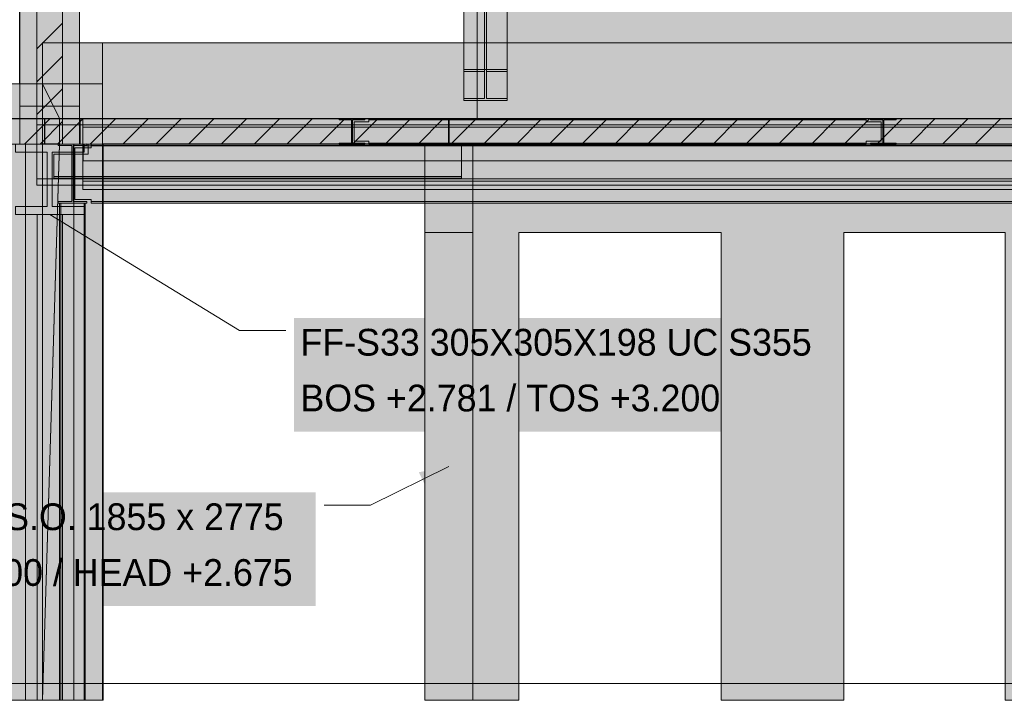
# Model space of a CAD drawing. Header units: millimetres. Extents: x 8750 to 43375, y -8109 to 26244.
# Tile 3 of 10: x 18635 to 24476, y -100 to 3937. Entities that reach past the tile are written whole.
import ezdxf

# ---------------------------------------------------------------- set-up
doc = ezdxf.new("R2010")
doc.units = ezdxf.units.MM
doc.linetypes.add('DASHED', pattern=[1.524, 1.27, -0.254])
for name, color, linetype in [('FILL-C_BDBDBF', 7, 'Continuous'), ('FILL-EPS', 7, 'Continuous'), ('FILL-INK', 7, 'Continuous'), ('FILL-LIGHT', 7, 'Continuous'), ('FILL-STEEL', 7, 'Continuous'), ('FILL-WHITE', 7, 'Continuous'), ('LINE-CORE', 7, 'Continuous'), ('LINE-INK', 7, 'Continuous'), ('LINE-STEEL-DASH', 7, 'DASHED'), ('LINE-STEEL_GREY', 7, 'Continuous'), ('TEXT-INK', 7, 'Continuous')]:
    doc.layers.add(name, color=color, linetype=linetype)

msp = doc.modelspace()

# ---------------------------------------------------------------- hatches: boundary and pattern name
at = {"layer": 'FILL-C_BDBDBF', "true_color": 0xbdbdbf}
h = msp.add_hatch(color=9, dxfattribs=at)
h.dxf.hatch_style = 1
h.paths.add_polyline_path([(18888.9, 6425), (18888.9, 3200), (18736.5, 3200), (18736.5, 6425), (18754.1, 6425)])
at = {"layer": 'FILL-EPS', "true_color": 0xccffff}
h = msp.add_hatch(color=7, dxfattribs=at)
h.dxf.hatch_style = 1
h.paths.add_polyline_path([(18736.5, 6425), (18736.5, 3200), (18732.9, 3200), (18634.9, 3200), (18634.9, 3348.7), (18634.9, 5344.1), (18634.9, 6425)])
h = msp.add_hatch(color=7, dxfattribs=at)
h.dxf.hatch_style = 1
h.paths.add_polyline_path([(18990.5, 4429.6), (18990.5, 3348.7), (18990.5, 3200), (18888.9, 3200), (18888.9, 6425), (18990.5, 6425)])
h = msp.add_hatch(color=7, dxfattribs=at)
h.dxf.hatch_style = 1
h.paths.add_polyline_path([(21071.5, 3200), (21323.3, 3200), (21323.3, 3065.3), (21323.3, 2675.5), (21279.6, 2675.5), (21037.5, 2675.5), (21037.5, 3065.3), (21037.5, 3199.8), (21037.5, 3200)])
at = {"layer": 'FILL-INK', "true_color": 0x1a1a1f}
h = msp.add_hatch(color=250, dxfattribs=at)
h.dxf.hatch_style = 1
h.paths.add_polyline_path([(18813, 2781), (18987.1, 2730.3), (18937.6, 2649.2)])
h = msp.add_hatch(color=250, dxfattribs=at)
h.dxf.hatch_style = 1
h.paths.add_polyline_path([(21180.1, 1287.5), (21044.3, 1167.4), (21002.2, 1252.6)])
at = {"layer": 'FILL-LIGHT', "true_color": 0xcccccf}
h = msp.add_hatch(color=254, dxfattribs=at)
h.dxf.hatch_style = 1
h.paths.add_polyline_path([(18285, 3350), (18781.8, 3350), (18781.8, 3338), (18781.8, 3200), (16465.5, 3200), (16465.5, 3350)])
h = msp.add_hatch(color=254, dxfattribs=at)
h.dxf.hatch_style = 1
h.paths.add_polyline_path([(20071.7, 3350), (21179.3, 3350), (21179.3, 3280.6), (21179.3, 3200), (19891.8, 3200), (18784.2, 3200), (18784.2, 3269.4), (18784.2, 3350)])
h = msp.add_hatch(color=254, dxfattribs=at)
h.dxf.hatch_style = 1
h.paths.add_polyline_path([(21181.7, 3350), (25132.8, 3350), (25333, 3350), (25333, 3342.8), (25333, 3200), (21381.9, 3200), (21181.7, 3200), (21181.7, 3207.2)])
at = {"layer": 'FILL-STEEL', "true_color": 0x0d2973}
h = msp.add_hatch(color=166, dxfattribs=at)
h.dxf.hatch_style = 1
h.paths.add_polyline_path([(18609.5, 2781), (18609.5, 2829.8), (18609.5, 2830.2), (18611, 2830.2), (18797.7, 2830.2), (18797.7, 3148.3), (18797.7, 3150.8), (18796.2, 3150.8), (18609.5, 3150.8), (18609.5, 3199.6), (18609.5, 3200), (18612.7, 3200), (19016.5, 3200), (19016.5, 3151.2), (19016.5, 3150.8), (19015, 3150.8), (18828.3, 3150.8), (18828.3, 2832.7), (18828.3, 2830.2), (18829.8, 2830.2), (19016.5, 2830.2), (19016.5, 2781.4), (19016.5, 2781), (19013.3, 2781)])
at = {"layer": 'FILL-WHITE', "true_color": 0xffffff}
h = msp.add_hatch(color=7, dxfattribs=at)
h.dxf.hatch_style = 1
h.paths.add_polyline_path([(18990.5, 6425), (18990.5, 3557.6), (18634.7, 3557.6), (18634.7, 6425)])
h = msp.add_hatch(color=7, dxfattribs=at)
h.dxf.hatch_style = 1
h.paths.add_polyline_path([(18634.9, 6425), (18990.5, 6425), (18990.5, 3557.6), (18634.9, 3557.6), (18634.7, 3556), (18634.7, 3556), (18634.7, 6425)])
h = msp.add_hatch(color=7, dxfattribs=at)
h.dxf.hatch_style = 1
h.paths.add_polyline_path([(18990.5, 6425), (18990.5, 3200), (18634.9, 3200), (18634.9, 6425)])
h = msp.add_hatch(color=7, dxfattribs=at)
h.dxf.hatch_style = 1
h.paths.add_polyline_path([(18634.9, 6425), (18990.5, 6425), (18990.5, 3423.7), (18634.9, 3423.7)])
h = msp.add_hatch(color=7, dxfattribs=at)
h.dxf.hatch_style = 1
h.paths.add_polyline_path([(18990.5, 6425), (18990.5, 3423.7), (18634.9, 3423.7), (18634.9, 6425)])
h = msp.add_hatch(color=7, dxfattribs=at)
h.dxf.hatch_style = 1
h.paths.add_polyline_path([(21269.8, 6479), (21526.2, 6479), (21526.2, 3641.8), (21269.8, 3641.8)])
h = msp.add_hatch(color=7, dxfattribs=at)
h.dxf.hatch_style = 1
h.paths.add_polyline_path([(21392.8, 6461.7), (21392.8, 3629.5), (21269.8, 3629.5), (21269.8, 6461.7)])
h = msp.add_hatch(color=7, dxfattribs=at)
h.dxf.hatch_style = 1
h.paths.add_polyline_path([(21526.2, 6461.7), (21526.2, 3629.5), (21403.2, 3629.5), (21403.2, 6461.7)])
h = msp.add_hatch(color=7, dxfattribs=at)
h.dxf.hatch_style = 1
h.paths.add_polyline_path([(21392.8, 6236), (21392.8, 3469.9), (21269.8, 3469.9), (21269.8, 6236)])
h = msp.add_hatch(color=7, dxfattribs=at)
h.dxf.hatch_style = 1
h.paths.add_polyline_path([(21269.8, 3457.7), (21269.8, 6218.7), (21526.2, 6218.7), (21526.2, 3457.7)])
h = msp.add_hatch(color=7, dxfattribs=at)
h.dxf.hatch_style = 1
h.paths.add_polyline_path([(30552, 6225), (32805.5, 3971.5), (32805.5, 3350), (21348, 3350), (21348, 6225)])
h = msp.add_hatch(color=7, dxfattribs=at)
h.dxf.hatch_style = 1
h.paths.add_polyline_path([(30552, 6225), (32805.5, 3971.5), (32805.5, 3350), (21348, 3350), (21348, 6225)])
h = msp.add_hatch(color=7, dxfattribs=at)
h.dxf.hatch_style = 1
h.paths.add_polyline_path([(21526.2, 6236), (21526.2, 3469.9), (21403.2, 3469.9), (21403.2, 6236)])
h = msp.add_hatch(color=7, dxfattribs=at)
h.dxf.hatch_style = 1
h.paths.add_polyline_path([(18770.1, 3801.6), (18770.2, 3801.6), (18770.3, 3801.6), (18770.4, 3800)])
h = msp.add_hatch(color=7, dxfattribs=at)
h.dxf.hatch_style = 1
h.paths.add_polyline_path([(19126, 3800), (19126.3, 3800.4), (19126.3, 3800), (19126.3, 3800), (19126.3, 3351.3), (19126, 3351.3), (18994.6, 3351.3), (18994.6, 3198.7), (19126, 3198.7), (19126.2, 3200.3), (19126.3, 3200.3), (19126.3, -100), (19126, -100), (18770.4, -100), (18770.4, 3800)])
h = msp.add_hatch(color=7, dxfattribs=at)
h.dxf.hatch_style = 1
h.paths.add_polyline_path([(19126.3, 3800), (19126.3, -100), (18770.4, -100), (18770.4, 3800)])
h = msp.add_hatch(color=7, dxfattribs=at)
h.dxf.hatch_style = 1
h.paths.add_polyline_path([(19126, 3800), (19126, 3351.3), (18872, 3351.3), (18872, 3198.7), (19126, 3198.7), (19126, -100), (18770.4, -100), (18770.4, 3800)])
h = msp.add_hatch(color=7, dxfattribs=at)
h.dxf.hatch_style = 1
h.paths.add_polyline_path([(18770.4, 3800), (19126, 3800), (19126, 3351.3), (18872, 3351.3), (18872, 3198.7), (19126, 3198.7), (19126, -100), (18770.4, -100)])
h = msp.add_hatch(color=7, dxfattribs=at)
h.dxf.hatch_style = 1
h.paths.add_polyline_path([(19126.3, 3800), (25390.4, 3800), (25390.4, -100), (25233, -100), (25233, 3200.5), (19129.5, 3200.5), (19129.5, -100), (19129.5, -100), (19129.5, -100), (19126.3, -100), (19126.3, 3800)])
h = msp.add_hatch(color=7, dxfattribs=at)
h.dxf.hatch_style = 1
h.paths.add_polyline_path([(19126.3, 3351.3), (19126.3, 3800), (25390.4, 3800), (25390.4, 3351.3), (19126.3, 3351.3)])
h = msp.add_hatch(color=7, dxfattribs=at)
h.dxf.hatch_style = 1
h.paths.add_polyline_path([(21269.8, 3469.9), (21392.8, 3469.9), (21392.8, 3629.5), (21269.8, 3629.5), (21269.8, 3641.8), (21526.2, 3641.8), (21526.2, 3629.5), (21403.2, 3629.5), (21403.2, 3469.9), (21526.2, 3469.9), (21526.2, 3457.7), (21269.8, 3457.7)])
h = msp.add_hatch(color=7, dxfattribs=at)
h.dxf.hatch_style = 1
h.paths.add_polyline_path([(21526.2, 3641.8), (21527.7, 3641.9), (21527.7, 3641.9), (21527.7, 3641.8)])
h = msp.add_hatch(color=7, dxfattribs=at)
h.dxf.hatch_style = 1
h.paths.add_polyline_path([(18770.4, 3557.6), (18770.4, -100), (18033, -100), (18033, 2825.5), (16465.5, 2825.5), (16465.5, 3557.6)])
h = msp.add_hatch(color=7, dxfattribs=at)
h.dxf.hatch_style = 1
h.paths.add_polyline_path([(18770.4, 3557.6), (18770.4, 3351.3), (16465.5, 3351.3), (16465.5, 3557.6)])
h = msp.add_hatch(color=7, dxfattribs=at)
h.dxf.hatch_style = 1
h.paths.add_polyline_path([(18636.3, 3557.5), (18634.7, 3557.6)])
h = msp.add_hatch(color=7, dxfattribs=at)
h.dxf.hatch_style = 1
h.paths.add_polyline_path([(18872, 3351.3), (18872, 3198.7), (18872, 3197.1), (18871.9, 3197.1), (18770.4, -100), (18770.4, 3557.6)])
h = msp.add_hatch(color=7, dxfattribs=at)
h.dxf.hatch_style = 1
h.paths.add_polyline_path([(18770.4, 3557.6), (19126, 3557.6), (19126, 3351.3), (18872, 3351.3)])
h = msp.add_hatch(color=7, dxfattribs=at)
h.dxf.hatch_style = 1
h.paths.add_polyline_path([(18770.4, -100), (18770.4, 3198.7), (19126, 3198.7), (19126, 3351.3), (18770.4, 3351.3), (18770.4, 3557.6), (19126, 3557.6), (19126, 3198.8), (19126, 3198.7), (19126, -100), (19126, -100)])
h = msp.add_hatch(color=7, dxfattribs=at)
h.dxf.hatch_style = 1
h.paths.add_polyline_path([(19126, 3558.1), (19126, 3557.6), (19126, 3557.6)])
h = msp.add_hatch(color=7, dxfattribs=at)
h.dxf.hatch_style = 1
h.paths.add_polyline_path([(18770.4, 3351.3), (18770.4, 3198.7), (16465.5, 3198.7), (16465.5, 3351.3)])
h = msp.add_hatch(color=7, dxfattribs=at)
h.dxf.hatch_style = 1
h.paths.add_polyline_path([(18737, 3350), (32278, 3350), (32278, 3313.5), (18737, 3313.5)])
h = msp.add_hatch(color=7, dxfattribs=at)
h.dxf.hatch_style = 1
h.paths.add_polyline_path([(18737, 3350), (32278, 3350), (32278, 3313.5), (18737, 3313.5)])
h = msp.add_hatch(color=7, dxfattribs=at)
h.dxf.hatch_style = 1
h.paths.add_polyline_path([(18770.4, 3198.7), (18770.4, 3351.3), (18872, 3351.3), (18872, 3198.7), (18770.4, 3198.7)])
h = msp.add_hatch(color=7, dxfattribs=at)
h.dxf.hatch_style = 1
h.paths.add_polyline_path([(18994.6, 3198.7), (18994.6, 3351.3), (19126.3, 3351.3), (19126.3, 3198.7)])
h = msp.add_hatch(color=7, dxfattribs=at)
h.dxf.hatch_style = 1
h.paths.add_polyline_path([(19010, 3350), (32278, 3350), (32278, 3300.8), (19010, 3300.8)])
h = msp.add_hatch(color=7, dxfattribs=at)
h.dxf.hatch_style = 1
h.paths.add_polyline_path([(19010, 3350), (32278, 3350), (32278, 3300.8), (19010, 3300.8)])
h = msp.add_hatch(color=7, dxfattribs=at)
h.dxf.hatch_style = 1
h.paths.add_polyline_path([(19126.3, 3351.3), (25390.4, 3351.3), (25390.4, 3198.7), (25233, 3198.7), (25233, 3200.5), (19129.5, 3200.5), (19129.5, 3198.7), (19126.3, 3198.7)])
h = msp.add_hatch(color=7, dxfattribs=at)
h.dxf.hatch_style = 1
h.paths.add_polyline_path([(20529.5, 3350), (20529.9, 3350), (20682.1, 3350), (20682.1, 3343.2), (20608.9, 3343.2), (20608.9, 3302), (20608.9, 3204.4), (20682.1, 3204.4), (20682.1, 3197.6), (20529.9, 3197.6), (20529.9, 3204.4), (20603.1, 3204.4), (20603.1, 3343.2), (20529.9, 3343.2), (20529.9, 3350), (20528.3, 3350.1), (20528.3, 3350.1), (20528.3, 3350.1)])
h = msp.add_hatch(color=7, dxfattribs=at)
h.dxf.hatch_style = 1
h.paths.add_polyline_path([(20529.9, 3204.4), (20603.1, 3204.4), (20603.1, 3343.2), (20529.9, 3343.2), (20529.9, 3350), (20682.1, 3350), (20682.1, 3343.2), (20608.9, 3343.2), (20608.9, 3204.4), (20682.1, 3204.4), (20682.1, 3197.6), (20529.9, 3197.6)])
h = msp.add_hatch(color=7, dxfattribs=at)
h.dxf.hatch_style = 1
h.paths.add_polyline_path([(20619, 3331), (20707, 3331), (20707, 3343.2), (23657, 3343.2), (23657, 3331), (23745, 3331), (23745, 3216.6), (23657, 3216.6), (23657, 3204.4), (20707, 3204.4), (20707, 3216.6), (20619, 3216.6)])
h = msp.add_hatch(color=7, dxfattribs=at)
h.dxf.hatch_style = 1
h.paths.add_polyline_path([(20707, 3331), (20707, 3343.2), (23657, 3343.2), (23657, 3331), (23745, 3331), (23745, 3216.6), (23657, 3216.6), (23657, 3204.4), (20707, 3204.4), (20707, 3216.6), (20619, 3216.6), (20619, 3331)])
h = msp.add_hatch(color=7, dxfattribs=at)
h.dxf.hatch_style = 1
h.paths.add_polyline_path([(20619, 3331), (20707, 3331), (20707, 3343.2), (23657, 3343.2), (23657, 3331), (23745, 3331), (23745, 3216.6), (23657, 3216.6), (23657, 3204.4), (20707, 3204.4), (20707, 3216.6), (20619, 3216.6)])
h = msp.add_hatch(color=7, dxfattribs=at)
h.dxf.hatch_style = 1
h.paths.add_polyline_path([(20707, 3331), (20707, 3343.2), (23657, 3343.2), (23657, 3331), (23745, 3331), (23745, 3216.6), (23657, 3216.6), (23657, 3204.4), (20707, 3204.4), (20707, 3216.6), (20619, 3216.6), (20619, 3331)])
h = msp.add_hatch(color=7, dxfattribs=at)
h.dxf.hatch_style = 1
h.paths.add_polyline_path([(20683.7, 3350.1), (20683.7, 3350.1), (20683.7, 3350.1), (20682.1, 3350)])
h = msp.add_hatch(color=7, dxfattribs=at)
h.dxf.hatch_style = 1
h.paths.add_polyline_path([(20707, 3350), (23657, 3350), (23657, 3343.2), (20707, 3343.2)])
h = msp.add_hatch(color=7, dxfattribs=at)
h.dxf.hatch_style = 1
h.paths.add_polyline_path([(20707, 3350), (23657, 3350), (23657, 3343.2), (20707, 3343.2)])
h = msp.add_hatch(color=7, dxfattribs=at)
h.dxf.hatch_style = 1
h.paths.add_polyline_path([(20707, 3350), (23657, 3350), (23657, 3343.2), (20707, 3343.2)])
h = msp.add_hatch(color=7, dxfattribs=at)
h.dxf.hatch_style = 1
h.paths.add_polyline_path([(20707, 3350), (23657, 3350), (23657, 3343.2), (20707, 3343.2)])
h = msp.add_hatch(color=7, dxfattribs=at)
h.dxf.hatch_style = 1
h.paths.add_polyline_path([(23681.5, 3350), (23681.9, 3350), (23834.1, 3350), (23834.1, 3343.2), (23760.9, 3343.2), (23760.9, 3302), (23760.9, 3204.4), (23834.1, 3204.4), (23834.1, 3197.6), (23681.9, 3197.6), (23681.9, 3204.4), (23755.1, 3204.4), (23755.1, 3343.2), (23681.9, 3343.2), (23681.9, 3350), (23680.3, 3350.1), (23680.3, 3350.1), (23680.3, 3350.1)])
h = msp.add_hatch(color=7, dxfattribs=at)
h.dxf.hatch_style = 1
h.paths.add_polyline_path([(23681.9, 3204.4), (23755.1, 3204.4), (23755.1, 3343.2), (23681.9, 3343.2), (23681.9, 3350), (23834.1, 3350), (23834.1, 3343.2), (23760.9, 3343.2), (23760.9, 3204.4), (23834.1, 3204.4), (23834.1, 3197.6), (23681.9, 3197.6)])
h = msp.add_hatch(color=7, dxfattribs=at)
h.dxf.hatch_style = 1
h.paths.add_polyline_path([(23835.7, 3350.1), (23835.7, 3350.1), (23835.7, 3350.1), (23834.1, 3350)])
h = msp.add_hatch(color=7, dxfattribs=at)
h.dxf.hatch_style = 1
h.paths.add_polyline_path([(18737, 3313.5), (32278, 3313.5), (32278, 2992.9), (18737, 2992.9)])
h = msp.add_hatch(color=7, dxfattribs=at)
h.dxf.hatch_style = 1
h.paths.add_polyline_path([(32278, 3313.5), (32278, 2992.9), (18737, 2992.9), (18737, 3313.5)])
h = msp.add_hatch(color=7, dxfattribs=at)
h.dxf.hatch_style = 1
h.paths.add_polyline_path([(19010, 3300.8), (32278, 3300.8), (32278, 2980.2), (19010, 2980.2)])
h = msp.add_hatch(color=7, dxfattribs=at)
h.dxf.hatch_style = 1
h.paths.add_polyline_path([(32278, 3300.8), (32278, 2980.2), (19010, 2980.2), (19010, 3300.8)])
h = msp.add_hatch(color=7, dxfattribs=at)
h.dxf.hatch_style = 1
h.paths.add_polyline_path([(20603.1, 3204.4), (20603.1, 3302), (20608.9, 3302), (20608.9, 3204.4), (20682.1, 3204.4), (20682.1, 3197.6), (20529.9, 3197.6), (20529.9, 3204.4)])
h = msp.add_hatch(color=7, dxfattribs=at)
h.dxf.hatch_style = 1
h.paths.add_polyline_path([(23755.1, 3204.4), (23755.1, 3302), (23760.9, 3302), (23760.9, 3204.4), (23834.1, 3204.4), (23834.1, 3197.6), (23681.9, 3197.6), (23681.9, 3204.4)])
h = msp.add_hatch(color=7, dxfattribs=at)
h.dxf.hatch_style = 1
h.paths.add_polyline_path([(18770.4, 3198.7), (18770.4, -100), (18033, -100), (18033, 2825.5), (16465.5, 2825.5), (16465.5, 3198.7)])
h = msp.add_hatch(color=7, dxfattribs=at)
h.dxf.hatch_style = 1
h.paths.add_polyline_path([(18609.5, 2830.2), (18797.7, 2830.2), (18797.7, 3150.8), (18609.5, 3150.8), (18609.5, 3200), (19016.5, 3200), (19016.5, 3150.8), (18828.3, 3150.8), (18828.3, 2830.2), (19016.5, 2830.2), (19016.5, 2781), (18609.5, 2781)])
h = msp.add_hatch(color=7, dxfattribs=at)
h.dxf.hatch_style = 1
h.paths.add_polyline_path([(18770.4, 3200), (18770.4, 3198.7), (18670.3, 3198.7), (18670.3, 3200)])
h = msp.add_hatch(color=7, dxfattribs=at)
h.dxf.hatch_style = 1
h.paths.add_polyline_path([(18670.3, 3200), (18956, 3200), (18956, -100), (18670.3, -100)])
h = msp.add_hatch(color=7, dxfattribs=at)
h.dxf.hatch_style = 1
h.paths.add_polyline_path([(18670.3, 3198.7), (18956, 3198.7), (18956, -100), (18670.3, -100), (18670.3, 3198.7)])
h = msp.add_hatch(color=7, dxfattribs=at)
h.dxf.hatch_style = 1
h.paths.add_polyline_path([(18872, 3200.5), (18872, 3198.7), (19126, 3198.7), (19126, -100), (18770.4, -100), (18770.4, 3200.5)])
h = msp.add_hatch(color=7, dxfattribs=at)
h.dxf.hatch_style = 1
h.paths.add_polyline_path([(18872, 3200.5), (18872, 3198.7), (19126, 3198.7), (19126, -100), (18770.4, -100), (18770.4, 3200.5)])
h = msp.add_hatch(color=7, dxfattribs=at)
h.dxf.hatch_style = 1
h.paths.add_polyline_path([(18770.4, 3200), (18956, 3200), (18956, 3198.7), (18770.4, 3198.7)])
h = msp.add_hatch(color=7, dxfattribs=at)
h.dxf.hatch_style = 1
h.paths.add_polyline_path([(18872, 3198.7), (19126, 3198.7), (19126, -100), (18770.4, -100), (18872, 3198.7)])
h = msp.add_hatch(color=7, dxfattribs=at)
h.dxf.hatch_style = 1
h.paths.add_polyline_path([(18838, 3007.8), (18838, 3139), (19041, 3139), (19041, 3189), (21256, 3189), (21256, 3007.8), (19041, 3007.8)])
h = msp.add_hatch(color=7, dxfattribs=at)
h.dxf.hatch_style = 1
h.paths.add_polyline_path([(18838, 3139), (19041, 3139), (19041, 3189), (21256, 3189), (21256, 3007.8), (19041, 3007.8), (18838, 3007.8)])
h = msp.add_hatch(color=7, dxfattribs=at)
h.dxf.hatch_style = 1
h.paths.add_polyline_path([(18860.9, 3200.2), (18860.9, 3200.2), (18862.4, 3200), (18860.9, 3200.1)])
h = msp.add_hatch(color=7, dxfattribs=at)
h.dxf.hatch_style = 1
h.paths.add_polyline_path([(18862.4, 2858.3), (18944.5, 2858.3), (18944.5, 3190.3), (18862.4, 3190.3), (18862.4, 3200), (19033.5, 3200), (19033.5, 3190.3), (18951.5, 3190.3), (18951.5, 2858.3), (19033.5, 2858.3), (19033.5, 2848.6), (18862.4, 2848.6)])
h = msp.add_hatch(color=7, dxfattribs=at)
h.dxf.hatch_style = 1
h.paths.add_polyline_path([(19033.5, 3200), (19033.5, 3190.3), (18951.5, 3190.3), (18951.5, 2858.3), (19033.5, 2858.3), (19033.5, 2848.6), (18862.4, 2848.6), (18862.4, 2858.3), (18944.5, 2858.3), (18944.5, 3190.3), (18862.4, 3190.3), (18862.4, 3200)])
h = msp.add_hatch(color=7, dxfattribs=at)
h.dxf.hatch_style = 1
h.paths.add_polyline_path([(18962, 3178), (19059, 3178), (19059, 3190.3), (25447, 3190.3), (25447, 3172), (25553, 3172), (25553, 2858.3), (25447, 2858.3), (19059, 2858.3), (19059, 2870.6), (18962, 2870.6)])
h = msp.add_hatch(color=7, dxfattribs=at)
h.dxf.hatch_style = 1
h.paths.add_polyline_path([(19059, 3178), (19059, 3190.3), (25447, 3190.3), (25447, 3172), (25553, 3172), (25553, 2858.3), (25447, 2858.3), (19059, 2858.3), (19059, 2870.6), (18962, 2870.6), (18962, 3178)])
h = msp.add_hatch(color=7, dxfattribs=at)
h.dxf.hatch_style = 1
h.paths.add_polyline_path([(19010, 3190), (19010, 3200), (32278, 3200), (32278, 3200), (32278, 3200), (32278, 3190), (19010, 3190), (19010, 3190)])
h = msp.add_hatch(color=7, dxfattribs=at)
h.dxf.hatch_style = 1
h.paths.add_polyline_path([(19010, 3200), (32278, 3200), (32278, 3100), (19010, 3100)])
h = msp.add_hatch(color=7, dxfattribs=at)
h.dxf.hatch_style = 1
h.paths.add_polyline_path([(19010, 3190), (32278, 3190), (32278, 3100), (19010, 3100)])
h = msp.add_hatch(color=7, dxfattribs=at)
h.dxf.hatch_style = 1
h.paths.add_polyline_path([(19011, 3200), (32276, 3200), (32276, 3100), (19011, 3100)])
h = msp.add_hatch(color=7, dxfattribs=at)
h.dxf.hatch_style = 1
h.paths.add_polyline_path([(19011, 3190), (19011, 3200), (32276, 3200), (32276, 3200), (32276, 3200), (32276, 3190), (19011, 3190), (19011, 3190)])
h = msp.add_hatch(color=7, dxfattribs=at)
h.dxf.hatch_style = 1
h.paths.add_polyline_path([(19011, 3190), (32276, 3190), (32276, 3100), (19011, 3100)])
h = msp.add_hatch(color=7, dxfattribs=at)
h.dxf.hatch_style = 1
h.paths.add_polyline_path([(19018.1, 3200.4), (19018.1, 3200.3), (19018.1, 3200.3), (19018.1, 3200.3), (19018.1, 3200.3), (19018.1, 3200.2), (19016.5, 3200)])
h = msp.add_hatch(color=7, dxfattribs=at)
h.dxf.hatch_style = 1
h.paths.add_polyline_path([(19035.1, 3200.2), (19035.1, 3200.2), (19035.1, 3200.1), (19033.5, 3200)])
h = msp.add_hatch(color=7, dxfattribs=at)
h.dxf.hatch_style = 1
h.paths.add_polyline_path([(19041, 3200), (21256, 3200), (21256, 3189), (19041, 3189)])
h = msp.add_hatch(color=7, dxfattribs=at)
h.dxf.hatch_style = 1
h.paths.add_polyline_path([(21256, 3200), (21256, 3189), (19041, 3189), (19041, 3200)])
h = msp.add_hatch(color=7, dxfattribs=at)
h.dxf.hatch_style = 1
h.paths.add_polyline_path([(19059, 3200), (25447, 3200), (25447, 3190.3), (19059, 3190.3)])
h = msp.add_hatch(color=7, dxfattribs=at)
h.dxf.hatch_style = 1
h.paths.add_polyline_path([(25447, 3200), (25447, 3190.3), (19059, 3190.3), (19059, 3200)])
h = msp.add_hatch(color=7, dxfattribs=at)
h.dxf.hatch_style = 1
h.paths.add_polyline_path([(19126.3, 3198.7), (19129.5, 3198.7), (19129.5, -100), (19126.3, -100)])
h = msp.add_hatch(color=7, dxfattribs=at)
h.dxf.hatch_style = 1
h.paths.add_polyline_path([(20707, 3204.4), (23657, 3204.4), (23657, 3197.6), (20707, 3197.6)])
h = msp.add_hatch(color=7, dxfattribs=at)
h.dxf.hatch_style = 1
h.paths.add_polyline_path([(20707, 3204.4), (23657, 3204.4), (23657, 3197.6), (20707, 3197.6)])
h = msp.add_hatch(color=7, dxfattribs=at)
h.dxf.hatch_style = 1
h.paths.add_polyline_path([(20707, 3204.4), (23657, 3204.4), (23657, 3197.6), (20707, 3197.6)])
h = msp.add_hatch(color=7, dxfattribs=at)
h.dxf.hatch_style = 1
h.paths.add_polyline_path([(20707, 3204.4), (23657, 3204.4), (23657, 3197.6), (20707, 3197.6)])
h = msp.add_hatch(color=7, dxfattribs=at)
h.dxf.hatch_style = 1
h.paths.add_polyline_path([(21037.5, 3200), (21323.3, 3200), (21323.4, 3201.6), (21323.5, 3201.6), (21323.5, -100), (21323.3, -100), (21323.3, -100), (21323.3, -100), (21037.5, -100)])
h = msp.add_hatch(color=7, dxfattribs=at)
h.dxf.hatch_style = 1
h.paths.add_polyline_path([(21323.5, 3200), (21323.5, -100), (21037.5, -100), (21037.5, 3200)])
h = msp.add_hatch(color=7, dxfattribs=at)
h.dxf.hatch_style = 1
h.paths.add_polyline_path([(21323.3, 3200), (21323.3, -100), (21037.5, -100), (21037.5, 3200)])
h = msp.add_hatch(color=7, dxfattribs=at)
h.dxf.hatch_style = 1
h.paths.add_polyline_path([(21321.9, 3200), (21321.9, 3200.1), (21321.9, 3200.1), (21321.9, 3200.2), (21321.9, 3200.2), (21321.9, 3200.2), (21321.9, 3200.2), (21321.9, 3200.3), (21321.9, 3200.3), (21322, 3200.4), (21323.5, 3200), (21321.9, 3200)])
h = msp.add_hatch(color=7, dxfattribs=at)
h.dxf.hatch_style = 1
h.paths.add_polyline_path([(21323.5, 3200), (21323.5, 3200), (21322.9, 3200)])
h = msp.add_hatch(color=7, dxfattribs=at)
h.dxf.hatch_style = 1
h.paths.add_polyline_path([(32789.9, 3200), (32789.9, 3198.7), (32814.9, 3198.7), (32814.9, -100), (27805, -100), (27805, 2675.5), (27803.4, 2675.3), (27803.4, 2675.5), (26849.5, 2675.5), (26849.5, -100), (24480, -100), (24480, 2675.5), (23524.5, 2675.5), (23524.5, -100), (22795.2, -100), (22795.2, 2675), (21595.2, 2675), (21595.2, -100), (21323.5, -100), (21323.5, 3200)])
h = msp.add_hatch(color=7, dxfattribs=at)
h.dxf.hatch_style = 1
h.paths.add_polyline_path([(32789.9, 3200), (32789.9, 3198.7), (32814.9, 3198.7), (32814.9, -100), (27805, -100), (27805, 2675.5), (26849.5, 2675.5), (26849.5, -100), (24480, -100), (24480, 2675.5), (23524.5, 2675.5), (23524.5, -100), (22795.2, -100), (22795.2, 2675), (21595.2, 2675), (21595.2, -100), (21323.5, -100), (21323.5, 3200)])
h = msp.add_hatch(color=7, dxfattribs=at)
h.dxf.hatch_style = 1
h.paths.add_polyline_path([(18737, 2992.9), (32278, 2992.9), (32278, 2956.4), (18737, 2956.4)])
h = msp.add_hatch(color=7, dxfattribs=at)
h.dxf.hatch_style = 1
h.paths.add_polyline_path([(18737, 2992.9), (32278, 2992.9), (32278, 2956.4), (18737, 2956.4)])
h = msp.add_hatch(color=7, dxfattribs=at)
h.dxf.hatch_style = 1
h.paths.add_polyline_path([(18838, 3007.8), (19041, 3007.8), (21256, 3007.8), (21256, 2996.8), (19041, 2996.8), (18838, 2996.8)])
h = msp.add_hatch(color=7, dxfattribs=at)
h.dxf.hatch_style = 1
h.paths.add_polyline_path([(21256, 3007.8), (21256, 2996.8), (19041, 2996.8), (18838, 2996.8), (18838, 3007.8)])
h = msp.add_hatch(color=7, dxfattribs=at)
h.dxf.hatch_style = 1
h.paths.add_polyline_path([(19010, 2980.2), (32278, 2980.2), (32278, 2931), (19010, 2931)])
h = msp.add_hatch(color=7, dxfattribs=at)
h.dxf.hatch_style = 1
h.paths.add_polyline_path([(19010, 2980.2), (32278, 2980.2), (32278, 2931), (19010, 2931)])
h = msp.add_hatch(color=7, dxfattribs=at)
h.dxf.hatch_style = 1
h.paths.add_polyline_path([(18878.6, 2849), (18878.6, -100), (18871.8, -100), (18871.8, 2849)])
h = msp.add_hatch(color=7, dxfattribs=at)
h.dxf.hatch_style = 1
h.paths.add_polyline_path([(18871.8, 2849), (18878.6, 2849), (18878.6, -100), (18871.8, -100)])
h = msp.add_hatch(color=7, dxfattribs=at)
h.dxf.hatch_style = 1
h.paths.add_polyline_path([(18878.6, 2849), (19017.4, 2849), (19017.4, -100), (18878.6, -100), (18878.6, 2849)])
h = msp.add_hatch(color=7, dxfattribs=at)
h.dxf.hatch_style = 1
h.paths.add_polyline_path([(18878.6, -100), (18878.6, 2849), (19017.4, 2849), (19017.4, -100), (18878.6, -100)])
h = msp.add_hatch(color=7, dxfattribs=at)
h.dxf.hatch_style = 1
h.paths.add_polyline_path([(19024.2, 2849), (19024.2, -100), (19017.4, -100), (19017.4, 2849)])
h = msp.add_hatch(color=7, dxfattribs=at)
h.dxf.hatch_style = 1
h.paths.add_polyline_path([(19017.4, 2849), (19024.2, 2849), (19024.2, -100), (19017.4, -100)])
h = msp.add_hatch(color=7, dxfattribs=at)
h.dxf.hatch_style = 1
h.paths.add_polyline_path([(19059, 2858.3), (25447, 2858.3), (25553, 2858.3), (25553, 2848.6), (25447, 2848.6), (19059, 2848.6)])
h = msp.add_hatch(color=7, dxfattribs=at)
h.dxf.hatch_style = 1
h.paths.add_polyline_path([(25447, 2858.3), (25553, 2858.3), (25553, 2848.6), (25447, 2848.6), (19059, 2848.6), (19059, 2858.3)])
h = msp.add_hatch(color=7, dxfattribs=at)
h.dxf.hatch_style = 1
h.paths.add_polyline_path([(18738, 2781), (18888, 2781), (18888, -100), (18738, -100), (18738, 2781)])
h = msp.add_hatch(color=7, dxfattribs=at)
h.dxf.hatch_style = 1
h.paths.add_polyline_path([(18738, -100), (18738, 2781), (18888, 2781), (18888, -100), (18738, -100)])
h = msp.add_hatch(color=7, dxfattribs=at)
h.dxf.hatch_style = 1
h.paths.add_polyline_path([(21037.5, 2675.5), (21323.3, 2675.5), (21323.3, -100), (21037.5, -100)])
h = msp.add_hatch(color=7, dxfattribs=at)
h.dxf.hatch_style = 1
h.paths.add_polyline_path([(20263, 1494.5), (23487.6, 1494.5), (23487.6, 2168.5), (20263, 2168.5)])
h = msp.add_hatch(color=7, dxfattribs=at)
h.dxf.hatch_style = 1
h.paths.add_polyline_path([(17638.1, 459.3), (20391.1, 459.3), (20391.1, 1133.3), (17638.1, 1133.3)])

# ---------------------------------------------------------------- linework, layer by layer
at = {"layer": 'LINE-CORE', "lineweight": 5}
for points in [[(18990.5, 6425), (18990.5, 3557.6), (18990.5, 3557.6), (18634.7, 3557.6), (18634.7, 6425), (18634.7, 6425)], [(18634.9, 6425), (18990.5, 6425), (18990.5, 6425), (18990.5, 3557.6), (18634.9, 3557.6), (18634.7, 3556), (18634.7, 3556), (18634.7, 6425)], [(18990.5, 6425), (18990.5, 3200), (18634.9, 3200), (18634.9, 6425)], [(18634.9, 6425), (18990.5, 6425), (18990.5, 3423.7), (18634.9, 3423.7)], [(18990.5, 6425), (18990.5, 3423.7), (18634.9, 3423.7), (18634.9, 6425)], [(21269.8, 6479), (21526.2, 6479), (21526.2, 3641.8), (21269.8, 3641.8)], [(21392.8, 6461.7), (21392.8, 3629.5), (21269.8, 3629.5), (21269.8, 6461.7)], [(21526.2, 6461.7), (21526.2, 3629.5), (21403.2, 3629.5), (21403.2, 6461.7)], [(21392.8, 6236), (21392.8, 3469.9), (21269.8, 3469.9), (21269.8, 6236)], [(21269.8, 3457.7), (21269.8, 6218.7), (21526.2, 6218.7), (21526.2, 6218.7), (21526.2, 3457.7), (21269.8, 3457.7)], [(30552, 6225), (32805.5, 3971.5), (32805.5, 3350), (21348, 3350), (21348, 6225)], [(30552, 6225), (32805.5, 3971.5), (32805.5, 3971.5), (32805.5, 3971.5), (32805.5, 3350), (21348, 3350), (21348, 3350), (21348, 6225)], [(21526.2, 6236), (21526.2, 3469.9), (21403.2, 3469.9), (21403.2, 6236)], [(18770.1, 3801.6), (18770.2, 3801.6), (18770.3, 3801.6), (18770.4, 3800)], [(19126, 3800), (19126.3, 3800.4), (19126.3, 3800), (19126.3, 3800), (19126.3, 3351.3), (19126, 3351.3), (18994.6, 3351.3), (18994.6, 3198.7), (19126, 3198.7), (19126.2, 3200.3), (19126.3, 3200.3), (19126.3, -100), (19126, -100), (18770.4, -100), (18770.4, 3800)], [(19126.3, 3800), (19126.3, -100), (18770.4, -100), (18770.4, 3800)], [(19126, 3800), (19126, 3351.3), (18872, 3351.3), (18872, 3198.7), (19126, 3198.7), (19126, -100), (18770.4, -100), (18770.4, 3800)], [(18770.4, 3800), (19126, 3800), (19126, 3351.3), (18872, 3351.3), (18872, 3198.7), (19126, 3198.7), (19126, -100), (18770.4, -100)], [(19126.3, 3800), (25390.4, 3800), (25390.4, 3800), (25390.4, -100), (25390.4, -100), (25390.4, -100), (25390.4, -100), (25233, -100), (25233, 3200.5), (19129.5, 3200.5), (19129.5, -100), (19129.5, -100), (19129.5, -100), (19129.5, -100), (19126.3, -100), (19126.3, 3800), (19126.3, 3800)], [(19126.3, 3351.3), (19126.3, 3800), (25390.4, 3800), (25390.4, 3800), (25390.4, 3800), (25390.4, 3800), (25390.4, 3351.3), (19126.3, 3351.3), (19126.3, 3351.3), (19126.3, 3351.3)], [(21269.8, 3469.9), (21392.8, 3469.9), (21392.8, 3629.5), (21269.8, 3629.5), (21269.8, 3641.8), (21526.2, 3641.8), (21526.2, 3629.5), (21403.2, 3629.5), (21403.2, 3469.9), (21526.2, 3469.9), (21526.2, 3457.7), (21269.8, 3457.7)], [(21526.2, 3641.8), (21527.7, 3641.9), (21527.7, 3641.9), (21527.7, 3641.8), (21526.2, 3641.8)], [(18770.4, 3557.6), (18770.4, 3557.6), (18770.4, 3557.6), (18770.4, -100), (18033, -100), (18033, 2825.5), (16465.5, 2825.5), (16465.5, 3557.6)], [(18770.4, 3557.6), (18770.4, 3351.3), (16465.5, 3351.3), (16465.5, 3557.6)], [(18636.3, 3557.5), (18636.3, 3557.5), (18634.7, 3557.6), (18634.7, 3557.6)], [(18872, 3351.3), (18872, 3198.7), (18872, 3197.1), (18871.9, 3197.1), (18770.4, -100), (18770.4, 3557.6)], [(18770.4, 3557.6), (19126, 3557.6), (19126, 3351.3), (19126, 3351.3), (19126, 3351.3), (19126, 3351.3), (18872, 3351.3), (18770.4, 3557.6)], [(18770.4, -100), (18770.4, 3198.7), (19126, 3198.7), (19126, 3351.3), (18770.4, 3351.3), (18770.4, 3557.6), (19126, 3557.6), (19126, 3557.6), (19126, 3198.8), (19126, 3198.7), (19126, -100), (19126, -100), (18770.4, -100)], [(19126, 3558.1), (19126, 3557.6), (19126, 3557.6)], [(18770.4, 3351.3), (18770.4, 3351.3), (18770.4, 3198.7), (16465.5, 3198.7), (16465.5, 3351.3)], [(18737, 3350), (32278, 3350), (32278, 3313.5), (18737, 3313.5)], [(18737, 3350), (32278, 3350), (32278, 3313.5), (18737, 3313.5)], [(18770.4, 3198.7), (18770.4, 3198.7), (18770.4, 3351.3), (18872, 3351.3), (18872, 3351.3), (18872, 3351.3), (18872, 3351.3), (18872, 3198.7), (18770.4, 3198.7), (18770.4, 3198.7)], [(18994.6, 3198.7), (18994.6, 3351.3), (19126.3, 3351.3), (19126.3, 3351.3), (19126.3, 3198.7), (18994.6, 3198.7)], [(19010, 3350), (32278, 3350), (32278, 3350), (32278, 3300.8), (19010, 3300.8), (19010, 3300.8)], [(19010, 3350), (32278, 3350), (32278, 3300.8), (19010, 3300.8)], [(19126.3, 3351.3), (25390.4, 3351.3), (25390.4, 3198.7), (25233, 3198.7), (25233, 3200.5), (19129.5, 3200.5), (19129.5, 3198.7), (19126.3, 3198.7)], [(20529.5, 3350), (20529.9, 3350), (20682.1, 3350), (20682.1, 3343.2), (20608.9, 3343.2), (20608.9, 3302), (20608.9, 3302), (20608.9, 3204.4), (20682.1, 3204.4), (20682.1, 3197.6), (20529.9, 3197.6), (20529.9, 3204.4), (20603.1, 3204.4), (20603.1, 3343.2), (20529.9, 3343.2), (20529.9, 3350), (20528.3, 3350.1), (20528.3, 3350.1), (20528.3, 3350.1)], [(20529.9, 3204.4), (20603.1, 3204.4), (20603.1, 3343.2), (20529.9, 3343.2), (20529.9, 3350), (20682.1, 3350), (20682.1, 3343.2), (20608.9, 3343.2), (20608.9, 3204.4), (20682.1, 3204.4), (20682.1, 3197.6), (20529.9, 3197.6)], [(20619, 3331), (20707, 3331), (20707, 3343.2), (23657, 3343.2), (23657, 3343.2), (23657, 3331), (23745, 3331), (23745, 3216.6), (23657, 3216.6), (23657, 3204.4), (20707, 3204.4), (20707, 3204.4), (20707, 3216.6), (20619, 3216.6)], [(20707, 3331), (20707, 3343.2), (20707, 3343.2), (23657, 3343.2), (23657, 3331), (23745, 3331), (23745, 3216.6), (23657, 3216.6), (23657, 3204.4), (23657, 3204.4), (20707, 3204.4), (20707, 3216.6), (20619, 3216.6), (20619, 3331)], [(20619, 3331), (20707, 3331), (20707, 3343.2), (23657, 3343.2), (23657, 3343.2), (23657, 3331), (23745, 3331), (23745, 3216.6), (23657, 3216.6), (23657, 3204.4), (20707, 3204.4), (20707, 3204.4), (20707, 3216.6), (20619, 3216.6)], [(20707, 3331), (20707, 3343.2), (20707, 3343.2), (23657, 3343.2), (23657, 3331), (23745, 3331), (23745, 3216.6), (23657, 3216.6), (23657, 3204.4), (23657, 3204.4), (20707, 3204.4), (20707, 3216.6), (20619, 3216.6), (20619, 3331)], [(20683.7, 3350.1), (20683.7, 3350.1), (20683.7, 3350.1), (20682.1, 3350)], [(20707, 3350), (23657, 3350), (23657, 3343.2), (20707, 3343.2)], [(20707, 3350), (23657, 3350), (23657, 3343.2), (20707, 3343.2)], [(20707, 3350), (23657, 3350), (23657, 3343.2), (20707, 3343.2)], [(20707, 3350), (23657, 3350), (23657, 3343.2), (20707, 3343.2)], [(23681.5, 3350), (23681.9, 3350), (23834.1, 3350), (23834.1, 3343.2), (23760.9, 3343.2), (23760.9, 3302), (23760.9, 3302), (23760.9, 3204.4), (23834.1, 3204.4), (23834.1, 3197.6), (23681.9, 3197.6), (23681.9, 3204.4), (23755.1, 3204.4), (23755.1, 3343.2), (23681.9, 3343.2), (23681.9, 3350), (23680.3, 3350.1), (23680.3, 3350.1), (23680.3, 3350.1)], [(23681.9, 3204.4), (23755.1, 3204.4), (23755.1, 3343.2), (23681.9, 3343.2), (23681.9, 3350), (23834.1, 3350), (23834.1, 3343.2), (23760.9, 3343.2), (23760.9, 3204.4), (23834.1, 3204.4), (23834.1, 3197.6), (23681.9, 3197.6)], [(23835.7, 3350.1), (23835.7, 3350.1), (23835.7, 3350.1), (23834.1, 3350)], [(18737, 3313.5), (32278, 3313.5), (32278, 2992.9), (18737, 2992.9)], [(32278, 3313.5), (32278, 2992.9), (18737, 2992.9), (18737, 3313.5)], [(19010, 3300.8), (32278, 3300.8), (32278, 2980.2), (19010, 2980.2)], [(32278, 3300.8), (32278, 2980.2), (19010, 2980.2), (19010, 3300.8)], [(20603.1, 3204.4), (20603.1, 3302), (20603.1, 3302), (20603.1, 3302), (20603.1, 3302), (20608.9, 3302), (20608.9, 3204.4), (20682.1, 3204.4), (20682.1, 3197.6), (20529.9, 3197.6), (20529.9, 3204.4)], [(23755.1, 3204.4), (23755.1, 3302), (23755.1, 3302), (23755.1, 3302), (23755.1, 3302), (23760.9, 3302), (23760.9, 3204.4), (23834.1, 3204.4), (23834.1, 3197.6), (23681.9, 3197.6), (23681.9, 3204.4)], [(18770.4, 3198.7), (18770.4, -100), (18033, -100), (18033, 2825.5), (16465.5, 2825.5), (16465.5, 3198.7)], [(18609.5, 2830.2), (18797.7, 2830.2), (18797.7, 3150.8), (18609.5, 3150.8), (18609.5, 3200), (19016.5, 3200), (19016.5, 3150.8), (18828.3, 3150.8), (18828.3, 2830.2), (19016.5, 2830.2), (19016.5, 2781), (18609.5, 2781)], [(18770.4, 3200), (18770.4, 3198.7), (18670.3, 3198.7), (18670.3, 3200)], [(18670.3, 3200), (18956, 3200), (18956, -100), (18670.3, -100)], [(18670.3, 3198.7), (18670.3, 3198.7), (18956, 3198.7), (18956, -100), (18956, -100), (18956, -100), (18956, -100), (18670.3, -100), (18670.3, 3198.7), (18670.3, 3198.7)], [(18872, 3200.5), (18872, 3198.7), (19126, 3198.7), (19126, -100), (18770.4, -100), (18770.4, 3200.5)], [(18872, 3200.5), (18872, 3198.7), (19126, 3198.7), (19126, -100), (18770.4, -100), (18770.4, 3200.5)], [(18770.4, 3200), (18956, 3200), (18956, 3198.7), (18770.4, 3198.7)], [(18872, 3198.7), (18872, 3198.7), (19126, 3198.7), (19126, -100), (19126, -100), (19126, -100), (18770.4, -100), (18872, 3198.7), (18872, 3198.7)], [(18838, 3007.8), (18838, 3139), (19041, 3139), (19041, 3189), (21256, 3189), (21256, 3007.8), (19041, 3007.8), (19041, 3007.8), (18838, 3007.8)], [(18838, 3139), (18838, 3139), (19041, 3139), (19041, 3189), (21256, 3189), (21256, 3007.8), (19041, 3007.8), (18838, 3007.8)], [(18860.9, 3200.2), (18860.9, 3200.2), (18862.4, 3200), (18860.9, 3200.1)], [(18862.4, 2858.3), (18944.5, 2858.3), (18944.5, 3190.3), (18862.4, 3190.3), (18862.4, 3190.3), (18862.4, 3200), (19033.5, 3200), (19033.5, 3190.3), (18951.5, 3190.3), (18951.5, 2858.3), (19033.5, 2858.3), (19033.5, 2858.3), (19033.5, 2848.6), (18862.4, 2848.6), (18862.4, 2848.6)], [(19033.5, 3200), (19033.5, 3190.3), (19033.5, 3190.3), (18951.5, 3190.3), (18951.5, 2858.3), (19033.5, 2858.3), (19033.5, 2848.6), (19033.5, 2848.6), (18862.4, 2848.6), (18862.4, 2858.3), (18862.4, 2858.3), (18944.5, 2858.3), (18944.5, 3190.3), (18862.4, 3190.3), (18862.4, 3200)], [(18962, 3178), (19059, 3178), (19059, 3190.3), (25447, 3190.3), (25447, 3172), (25553, 3172), (25553, 3172), (25553, 2858.3), (25447, 2858.3), (19059, 2858.3), (19059, 2870.6), (18962, 2870.6)], [(19059, 3178), (19059, 3190.3), (25447, 3190.3), (25447, 3172), (25553, 3172), (25553, 2858.3), (25553, 2858.3), (25447, 2858.3), (19059, 2858.3), (19059, 2870.6), (18962, 2870.6), (18962, 3178)], [(19010, 3190), (19010, 3200), (32278, 3200), (32278, 3200), (32278, 3200), (32278, 3190), (19010, 3190), (19010, 3190)], [(19010, 3200), (32278, 3200), (32278, 3100), (19010, 3100)], [(19010, 3190), (32278, 3190), (32278, 3190), (32278, 3100), (19010, 3100), (19010, 3100)], [(19011, 3200), (32276, 3200), (32276, 3100), (19011, 3100)], [(19011, 3190), (19011, 3200), (32276, 3200), (32276, 3200), (32276, 3200), (32276, 3190), (19011, 3190), (19011, 3190)], [(19011, 3190), (32276, 3190), (32276, 3100), (19011, 3100)], [(19018.1, 3200.4), (19018.1, 3200.3), (19018.1, 3200.3), (19018.1, 3200.3), (19018.1, 3200.3), (19018.1, 3200.2), (19016.5, 3200)], [(19035.1, 3200.2), (19035.1, 3200.2), (19035.1, 3200.1), (19033.5, 3200)], [(19041, 3200), (21256, 3200), (21256, 3200), (21256, 3189), (19041, 3189), (19041, 3189)], [(21256, 3200), (21256, 3189), (19041, 3189), (19041, 3200)], [(19059, 3200), (25447, 3200), (25447, 3200), (25447, 3190.3), (19059, 3190.3), (19059, 3190.3)], [(25447, 3200), (25447, 3190.3), (19059, 3190.3), (19059, 3200)], [(19126.3, 3198.7), (19129.5, 3198.7), (19129.5, -100), (19126.3, -100)], [(20707, 3204.4), (23657, 3204.4), (23657, 3197.6), (20707, 3197.6)], [(20707, 3204.4), (23657, 3204.4), (23657, 3197.6), (20707, 3197.6)], [(20707, 3204.4), (23657, 3204.4), (23657, 3197.6), (20707, 3197.6)], [(20707, 3204.4), (23657, 3204.4), (23657, 3197.6), (20707, 3197.6)], [(21037.5, 3200), (21323.3, 3200), (21323.4, 3201.6), (21323.5, 3201.6), (21323.5, -100), (21323.3, -100), (21323.3, -100), (21323.3, -100), (21037.5, -100)], [(21323.5, 3200), (21323.5, -100), (21037.5, -100), (21037.5, 3200)], [(21323.3, 3200), (21323.3, -100), (21037.5, -100), (21037.5, 3200)], [(21321.9, 3200), (21321.9, 3200.1), (21321.9, 3200.1), (21321.9, 3200.2), (21321.9, 3200.2), (21321.9, 3200.2), (21321.9, 3200.2), (21321.9, 3200.3), (21321.9, 3200.3), (21322, 3200.4), (21323.5, 3200), (21321.9, 3200)], [(21323.5, 3200), (21323.5, 3200), (21322.9, 3200)], [(32789.9, 3200), (32789.9, 3198.7), (32814.9, 3198.7), (32814.9, -100), (27805, -100), (27805, 2675.5), (27803.4, 2675.3), (27803.4, 2675.5), (26849.5, 2675.5), (26849.5, -100), (24480, -100), (24480, 2675.5), (23524.5, 2675.5), (23524.5, -100), (22795.2, -100), (22795.2, 2675), (21595.2, 2675), (21595.2, -100), (21323.5, -100), (21323.5, 3200)], [(32789.9, 3200), (32789.9, 3198.7), (32814.9, 3198.7), (32814.9, -100), (27805, -100), (27805, 2675.5), (26849.5, 2675.5), (26849.5, -100), (24480, -100), (24480, 2675.5), (23524.5, 2675.5), (23524.5, -100), (22795.2, -100), (22795.2, 2675), (21595.2, 2675), (21595.2, -100), (21323.5, -100), (21323.5, 3200)], [(18737, 2992.9), (32278, 2992.9), (32278, 2956.4), (18737, 2956.4)], [(18737, 2992.9), (32278, 2992.9), (32278, 2956.4), (18737, 2956.4)], [(18838, 3007.8), (19041, 3007.8), (21256, 3007.8), (21256, 3007.8), (21256, 2996.8), (19041, 2996.8), (19041, 2996.8), (18838, 2996.8)], [(21256, 3007.8), (21256, 2996.8), (19041, 2996.8), (18838, 2996.8), (18838, 3007.8)], [(19010, 2980.2), (32278, 2980.2), (32278, 2980.2), (32278, 2931), (19010, 2931), (19010, 2931)], [(19010, 2980.2), (32278, 2980.2), (32278, 2931), (19010, 2931)], [(18878.6, 2849), (18878.6, -100), (18871.8, -100), (18871.8, 2849)], [(18871.8, 2849), (18878.6, 2849), (18878.6, -100), (18871.8, -100)], [(18878.6, 2849), (18878.6, 2849), (19017.4, 2849), (19017.4, -100), (19017.4, -100), (19017.4, -100), (19017.4, -100), (18878.6, -100), (18878.6, 2849), (18878.6, 2849)], [(18878.6, -100), (18878.6, -100), (18878.6, 2849), (19017.4, 2849), (19017.4, 2849), (19017.4, 2849), (19017.4, 2849), (19017.4, -100), (18878.6, -100), (18878.6, -100)], [(19024.2, 2849), (19024.2, -100), (19017.4, -100), (19017.4, 2849)], [(19017.4, 2849), (19024.2, 2849), (19024.2, -100), (19017.4, -100)], [(19059, 2858.3), (25447, 2858.3), (25447, 2858.3), (25553, 2858.3), (25553, 2848.6), (25447, 2848.6), (19059, 2848.6), (19059, 2848.6)], [(25447, 2858.3), (25553, 2858.3), (25553, 2848.6), (25447, 2848.6), (25447, 2848.6), (19059, 2848.6), (19059, 2858.3)], [(18738, 2781), (18738, 2781), (18888, 2781), (18888, -100), (18888, -100), (18888, -100), (18888, -100), (18738, -100), (18738, 2781), (18738, 2781)], [(18738, -100), (18738, -100), (18738, 2781), (18888, 2781), (18888, 2781), (18888, 2781), (18888, 2781), (18888, -100), (18738, -100), (18738, -100)], [(21037.5, 2675.5), (21323.3, 2675.5), (21323.3, -100), (21037.5, -100)]]:
    msp.add_lwpolyline(points, close=True, dxfattribs=at)
at = {"layer": 'LINE-INK', "lineweight": 5}
for p, q in [((18813, 2781), (19938, 2093.5)), ((19938, 2093.5), (20213, 2093.5)), ((21180.1, 1287.5), (20716.1, 1058.3)), ((20716.1, 1058.3), (20441.1, 1058.3))]:
    msp.add_line(p, q, dxfattribs=at)
for points in [[(18736.5, 6425), (18736.5, 3200), (18732.9, 3200), (18634.9, 3200), (18634.9, 3348.7), (18634.9, 5344.1), (18634.9, 6425)], [(18990.5, 4429.6), (18990.5, 3348.7), (18990.5, 3200), (18888.9, 3200), (18736.5, 3200), (18732.9, 3200), (18634.9, 3200), (18634.9, 3348.7), (18634.9, 5344.1), (18634.9, 6425), (18736.5, 6425), (18754.1, 6425), (18888.9, 6425), (18990.5, 6425)], [(18888.9, 6425), (18888.9, 3200), (18736.5, 3200), (18736.5, 6425), (18754.1, 6425)], [(18990.5, 4429.6), (18990.5, 3348.7), (18990.5, 3200), (18888.9, 3200), (18888.9, 6425), (18990.5, 6425)], [(18285, 3350), (18781.8, 3350), (18781.8, 3338), (18781.8, 3200), (16465.5, 3200), (16465.5, 3350)], [(20071.7, 3350), (21179.3, 3350), (21179.3, 3280.6), (21179.3, 3200), (19891.8, 3200), (18784.2, 3200), (18784.2, 3269.4), (18784.2, 3350)], [(21181.7, 3350), (25132.8, 3350), (25333, 3350), (25333, 3342.8), (25333, 3200), (21381.9, 3200), (21181.7, 3200), (21181.7, 3207.2)], [(18609.5, 2781), (18609.5, 2829.8), (18609.5, 2830.2), (18611, 2830.2), (18797.7, 2830.2), (18797.7, 3148.3), (18797.7, 3150.8), (18796.2, 3150.8), (18609.5, 3150.8), (18609.5, 3199.6), (18609.5, 3200), (18612.7, 3200), (19016.5, 3200), (19016.5, 3151.2), (19016.5, 3150.8), (19015, 3150.8), (18828.3, 3150.8), (18828.3, 2832.7), (18828.3, 2830.2), (18829.8, 2830.2), (19016.5, 2830.2), (19016.5, 2781.4), (19016.5, 2781), (19013.3, 2781)], [(21071.5, 3200), (21323.3, 3200), (21323.3, 3065.3), (21323.3, 2675.5), (21279.6, 2675.5), (21037.5, 2675.5), (21037.5, 3065.3), (21037.5, 3199.8), (21037.5, 3200)], [(21279.6, 2675.5), (21037.5, 2675.5), (21037.5, 3065.3), (21037.5, 3199.8), (21037.5, 3200), (21071.5, 3200), (21323.3, 3200), (21323.3, 3065.3), (21323.3, 2675.5)]]:
    msp.add_lwpolyline(points, close=True, dxfattribs=at)
at = {"layer": 'LINE-STEEL-DASH', "lineweight": 5}
msp.add_line((16065.5, 0), (33565.5, 0), dxfattribs=at)
at = {"layer": 'LINE-STEEL_GREY', "lineweight": 5}
for p, q in [((18736.5, 3764), (18888.9, 3916.4)), ((18736.5, 3569.6), (18888.9, 3722)), ((18736.5, 3375.1), (18888.9, 3527.5)), ((18755.8, 3200), (18888.9, 3333.1)), ((18784.2, 3320), (18814.2, 3350)), ((18858.7, 3200), (19008.7, 3350)), ((19053.2, 3200), (19203.2, 3350)), ((19247.6, 3200), (19397.6, 3350)), ((19442.1, 3200), (19592.1, 3350)), ((19636.5, 3200), (19786.5, 3350)), ((19831, 3200), (19981, 3350)), ((20025.4, 3200), (20175.4, 3350)), ((20219.9, 3200), (20369.9, 3350)), ((20414.3, 3200), (20564.3, 3350)), ((20608.8, 3200), (20758.8, 3350)), ((20803.2, 3200), (20953.2, 3350)), ((20997.7, 3200), (21147.7, 3350)), ((21192.2, 3200), (21342.2, 3350)), ((21386.6, 3200), (21536.6, 3350)), ((21581.1, 3200), (21731.1, 3350)), ((21775.5, 3200), (21925.5, 3350)), ((21970, 3200), (22120, 3350)), ((22164.4, 3200), (22314.4, 3350)), ((22358.9, 3200), (22508.9, 3350)), ((22553.3, 3200), (22703.3, 3350)), ((22747.8, 3200), (22897.8, 3350)), ((22942.2, 3200), (23092.2, 3350)), ((23136.7, 3200), (23286.7, 3350)), ((23331.1, 3200), (23481.1, 3350)), ((23525.6, 3200), (23675.6, 3350)), ((23720.1, 3200), (23870.1, 3350)), ((23914.5, 3200), (24064.5, 3350)), ((24109, 3200), (24259, 3350)), ((24303.4, 3200), (24453.4, 3350)), ((18664.2, 3200), (18781.8, 3317.6))]:
    msp.add_line(p, q, dxfattribs=at)

# ---------------------------------------------------------------- texts
at = {"layer": 'TEXT-INK'}
for s, p in [('FF-S33 305X305X198 UC S355', (20300.5, 1944.7)), ('BOS +2.781 / TOS +3.200', (20300.5, 1613.9)), ('GF-ID06 S.O. 1855 x 2775', (17675.6, 909.5)), ('SILL -0.100 / HEAD +2.675', (17675.6, 578.7))]:
    msp.add_text(s, height=158.75, dxfattribs=at).set_placement(p)

doc.saveas('drawing.dxf')
